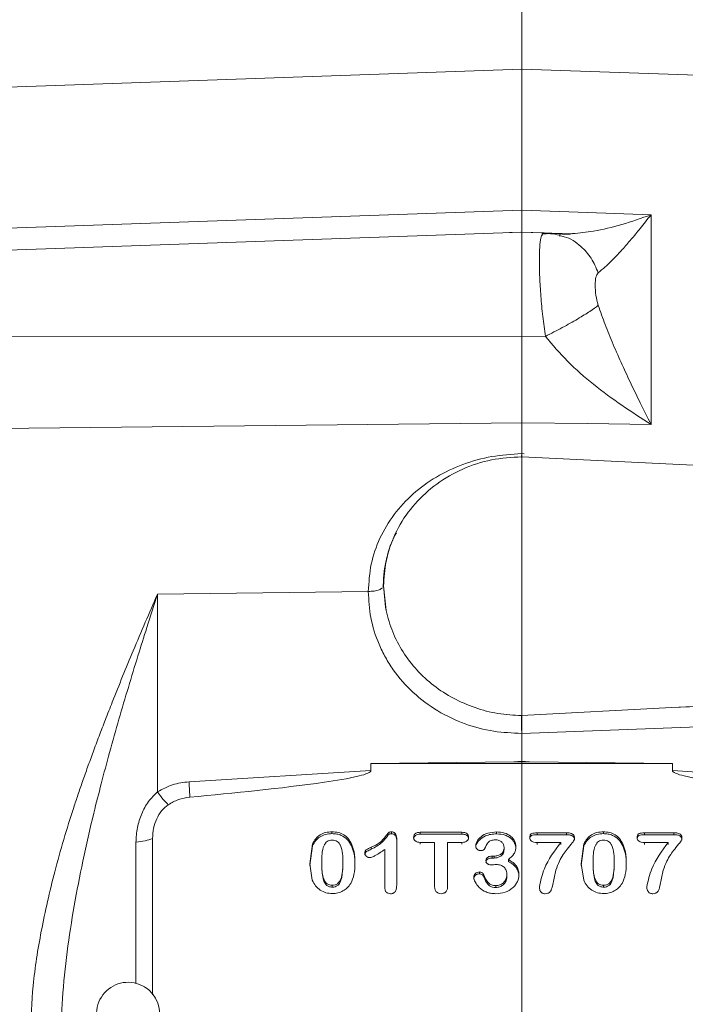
# Model space of a CAD drawing. Header units: inches. Extents: x 0.3 to 33.9, y 0.2 to 21.7.
# Tile 8 of 22: x 5.7 to 8.2, y 10.5 to 14.2. Entities that reach past the tile are written whole.
import ezdxf

# ---------------------------------------------------------------- set-up
doc = ezdxf.new("R2010")
doc.units = ezdxf.units.IN
doc.header["$MEASUREMENT"] = 0
doc.layers.add('SLD-0', color=7, linetype='Continuous', lineweight=15)
doc.styles.add('SLDTEXTSTYLE0', font='TXT', dxfattribs={"width": 0.75})
doc.dimstyles.new('SLDDIMSTYLE0', dxfattribs={"dimtxt": 0.25, "dimasz": 0.13, "dimexe": 0, "dimexo": 0.0625, "dimgap": 0.0625, "dimtad": 0, "dimtih": 1, "dimtoh": 1, "dimdec": 4, "dimrnd": 1e-09, "dimzin": 12, "dimdsep": 46, "dimtxsty": 'SLDTEXTSTYLE0', "dimsah": 1, "dimcen": 0.09, "dimadec": 0, "dimazin": 3, "dimtfac": 1, "dimtdec": 4, "dimtofl": 0, "dimtmove": 0, "dimatfit": 3, "dimfxl": 1, "dimfrac": 2, "dimtolj": 1, "dimtzin": 12, "dimarcsym": 0})

# ---------------------------------------------------------------- blocks, each defined once
blk = doc.blocks.new('*D19')
at = {"layer": 'SLD-0'}
for p, q in [((13.3397, 10.7493), (13.3397, 16.4442)), ((9.9766, 16.356), (9.9258, 16.356)), ((9.9258, 16.356), (9.9258, 15.9592)), ((10.9348, 16.356), (10.9856, 16.356)), ((10.9856, 16.356), (10.9856, 15.9592)), ((7.5717, 16.3192), (9.837, 16.3192)), ((13.3397, 16.3192), (11.0744, 16.3192)), ((9.9258, 15.9592), (9.9766, 15.9592)), ((10.9856, 15.9592), (10.9348, 15.9592))]:
    blk.add_line(p, q, dxfattribs=at)
for points in [[(7.5717, 16.3192), (7.7017, 16.2992), (7.7017, 16.3392)], [(13.3397, 16.3192), (13.2097, 16.3392), (13.2097, 16.2992)]]:
    blk.add_solid(points, dxfattribs=at)
at = {"layer": 'SLD-0', "char_height": 0.25, "attachment_point": 1, "style": 'SLDTEXTSTYLE0'}
for s, insert in [('5.77', (10.0309, 16.7291, 0.0039)), ('146.5', (10.0401, 16.2814, 0.0039))]:
    blk.add_mtext(s, dxfattribs=dict(at, insert=insert))
blk = doc.blocks.new('*D20')
at = {"layer": 'SLD-0'}
for p, q in [((3.5292, 11.6134), (3.5292, 16.4442)), ((7.5717, 14.0858), (7.5717, 16.4442)), ((5.0714, 16.356), (5.0206, 16.356)), ((5.0206, 16.356), (5.0206, 15.9592)), ((6.0296, 16.356), (6.0804, 16.356)), ((6.0804, 16.356), (6.0804, 15.9592)), ((3.5292, 16.3192), (4.9318, 16.3192)), ((7.5717, 16.3192), (6.1692, 16.3192)), ((5.0206, 15.9592), (5.0714, 15.9592)), ((6.0804, 15.9592), (6.0296, 15.9592))]:
    blk.add_line(p, q, dxfattribs=at)
for points in [[(3.5292, 16.3192), (3.6592, 16.2992), (3.6592, 16.3392)], [(7.5717, 16.3192), (7.4417, 16.3392), (7.4417, 16.2992)]]:
    blk.add_solid(points, dxfattribs=at)
at = {"layer": 'SLD-0', "char_height": 0.25, "attachment_point": 1, "style": 'SLDTEXTSTYLE0'}
for s, insert in [('4.04', (5.1257, 16.7291, 0.1867)), ('102.7', (5.1349, 16.2814, 0.1867))]:
    blk.add_mtext(s, dxfattribs=dict(at, insert=insert))
blk = doc.blocks.new('*D21')
at = {"layer": 'SLD-0'}
for p, q in [((7.5717, 14.0858), (7.5717, 15.2631)), ((12.1397, 13.1329), (12.1397, 15.2631)), ((9.3766, 15.1749), (9.3258, 15.1749)), ((9.3258, 15.1749), (9.3258, 14.7781)), ((10.3348, 15.1749), (10.3856, 15.1749)), ((10.3856, 15.1749), (10.3856, 14.7781)), ((7.5717, 15.1381), (9.237, 15.1381)), ((12.1397, 15.1381), (10.4744, 15.1381)), ((9.3258, 14.7781), (9.3766, 14.7781)), ((10.3856, 14.7781), (10.3348, 14.7781))]:
    blk.add_line(p, q, dxfattribs=at)
for points in [[(7.5717, 15.1381), (7.7017, 15.1181), (7.7017, 15.1581)], [(12.1397, 15.1381), (12.0097, 15.1581), (12.0097, 15.1181)]]:
    blk.add_solid(points, dxfattribs=at)
at = {"layer": 'SLD-0', "char_height": 0.25, "attachment_point": 1, "style": 'SLDTEXTSTYLE0'}
for s, insert in [('4.57', (9.4309, 15.548, 0.1867)), ('116.0', (9.4401, 15.1003, 0.1867))]:
    blk.add_mtext(s, dxfattribs=dict(at, insert=insert))
blk = doc.blocks.new('*D22')
at = {"layer": 'SLD-0'}
for p, q in [((5.3072, 13.4791), (5.3072, 15.2631)), ((7.5717, 14.0858), (7.5717, 15.2631)), ((6.0527, 15.1749), (6.002, 15.1749)), ((6.002, 15.1749), (6.002, 14.7781)), ((6.8262, 15.1749), (6.877, 15.1749)), ((6.877, 15.1749), (6.877, 14.7781)), ((5.3072, 15.1381), (5.9131, 15.1381)), ((7.5717, 15.1381), (6.9658, 15.1381)), ((6.002, 14.7781), (6.0527, 14.7781)), ((6.877, 14.7781), (6.8262, 14.7781))]:
    blk.add_line(p, q, dxfattribs=at)
for points in [[(5.3072, 15.1381), (5.4372, 15.1181), (5.4372, 15.1581)], [(7.5717, 15.1381), (7.4417, 15.1581), (7.4417, 15.1181)]]:
    blk.add_solid(points, dxfattribs=at)
at = {"layer": 'SLD-0', "char_height": 0.25, "attachment_point": 1, "style": 'SLDTEXTSTYLE0'}
for s, insert in [('2.26', (6.0147, 15.548, 0.1867)), ('57.5', (6.1162, 15.1003, 0.1867))]:
    blk.add_mtext(s, dxfattribs=dict(at, insert=insert))

msp = doc.modelspace()

# ---------------------------------------------------------------- linework, layer by layer
at = {"color": 7, "linetype": 'Continuous', "lineweight": 15}
for p, q in [((7.57173, 14.03577), (5.30723, 13.95669)), ((11.11337, 13.91209), (7.57173, 14.03577)), ((7.57173, 14.03577), (7.57173, 13.49966)), ((5.30723, 13.42014), (7.57173, 13.49966)), ((7.57173, 13.49966), (7.82173, 13.49092)), ((7.82173, 13.49092), (8.06301, 13.48247)), ((8.06301, 13.48247), (8.06301, 12.68689)), ((7.57173, 13.41653), (5.30723, 13.33745)), ((7.52519, 13.41491), (7.57179, 13.4166)), ((7.56806, 13.41678), (7.76482, 13.40967)), ((7.65752, 13.41354), (7.57173, 13.41653)), ((7.57173, 13.02104), (7.57173, 13.41653)), ((7.71959, 13.40781), (7.71311, 13.4067)), ((7.71353, 13.40629), (7.71456, 13.4053)), ((7.57173, 13.02104), (5.30723, 13.01841)), ((7.66196, 13.02086), (7.57173, 13.02104)), ((7.57173, 12.69214), (5.30723, 12.66819)), ((7.57173, 12.69214), (7.57173, 12.57562)), ((7.82173, 12.68947), (7.57173, 12.69214)), ((8.06301, 12.68689), (7.82173, 12.68947)), ((7.5716, 12.56366), (7.57173, 12.5756)), ((10.34162, 12.42815), (7.57173, 12.56367)), ((6.98918, 12.05225), (6.18847, 12.04223)), ((6.18847, 11.29146), (6.18847, 12.04223)), ((7.04709, 12.07374), (7.04484, 12.06964)), ((7.04709, 12.07374), (7.05684, 11.97986)), ((8.14236, 11.612), (10.34162, 11.7196)), ((8.14236, 11.612), (8.95395, 11.64155)), ((7.57133, 11.58087), (8.14236, 11.612)), ((8.95499, 11.56412), (7.57173, 11.51375)), ((7.57173, 11.51373), (7.57173, 11.40749)), ((7.54194, 11.40566), (6.99901, 11.39887)), ((7.54194, 11.40566), (7.57173, 11.40749)), ((7.57173, 11.40604), (7.54194, 11.40566)), ((7.57173, 11.40604), (7.57173, 11.40749)), ((7.57173, 11.40749), (7.60153, 11.40566)), ((7.60153, 11.40566), (7.57173, 11.40604)), ((8.14446, 11.39887), (7.60153, 11.40566)), ((6.99901, 11.3723), (6.30836, 11.32987)), ((8.14446, 11.39887), (6.99901, 11.39887)), ((6.99901, 11.3723), (6.99901, 11.39887)), ((8.14446, 11.39887), (8.14446, 11.3723)), ((8.83511, 11.32987), (8.14446, 11.3723)), ((6.85121, 11.14008), (6.85121, 11.13291)), ((7.88186, 11.14008), (7.88186, 11.13291)), ((6.16956, 11.11476), (6.16956, 10.52128)), ((7.07736, 11.13971), (7.07736, 11.13255)), ((7.09695, 11.11563), (7.09695, 10.93638)), ((7.18655, 11.13827), (7.34481, 11.13827)), ((7.18655, 11.13827), (7.18655, 11.1311)), ((7.18655, 11.1311), (7.34481, 11.1311)), ((7.34481, 11.13827), (7.34481, 11.1311)), ((7.4765, 11.13935), (7.4765, 11.13219)), ((7.63031, 11.13609), (7.74202, 11.13609)), ((7.63031, 11.13609), (7.63031, 11.12893)), ((7.63031, 11.12893), (7.74202, 11.12893)), ((7.74202, 11.13609), (7.74202, 11.12893)), ((8.03837, 11.13609), (8.15009, 11.13609)), ((8.03837, 11.13609), (8.03837, 11.12893)), ((8.03837, 11.12893), (8.15009, 11.12893)), ((8.15009, 11.13609), (8.15009, 11.12893)), ((6.76646, 11.01876), (6.77751, 11.0939)), ((6.76646, 11.01159), (6.77751, 11.08674)), ((6.77751, 11.0939), (6.77751, 11.08674)), ((6.9253, 11.09445), (6.9253, 11.08728)), ((7.00036, 11.07388), (7.00036, 11.08105)), ((7.05137, 10.93022), (7.05137, 11.07272)), ((7.24086, 11.09988), (7.18655, 11.09988)), ((7.18655, 11.09988), (7.18655, 11.09271)), ((7.24086, 10.93312), (7.24086, 11.09988)), ((7.34481, 11.09988), (7.29051, 11.09988)), ((7.29051, 11.09988), (7.29051, 10.93312)), ((7.34481, 11.09988), (7.34481, 11.09271)), ((7.50482, 11.08014), (7.50482, 11.07298)), ((7.7201, 11.09934), (7.63031, 11.09934)), ((7.63031, 11.09934), (7.63031, 11.09217)), ((7.7201, 11.09934), (7.7201, 11.09217)), ((7.7971, 11.01876), (7.80816, 11.0939)), ((7.7971, 11.01159), (7.80816, 11.08674)), ((7.80816, 11.0939), (7.80816, 11.08674)), ((7.95595, 11.09445), (7.95595, 11.08728)), ((8.12817, 11.09934), (8.03837, 11.09934)), ((8.03837, 11.09934), (8.03837, 11.09217)), ((8.12817, 11.09934), (8.12817, 11.09217)), ((7.46021, 11.04737), (7.467, 11.04737)), ((7.46021, 11.04737), (7.46021, 11.0402)), ((7.46021, 11.0402), (7.467, 11.0402)), ((7.467, 11.04737), (7.467, 11.0402)), ((7.52131, 11.03433), (7.52131, 11.02717)), ((6.77654, 10.95593), (6.76646, 11.01876)), ((6.81242, 11.02329), (6.81242, 11.01612)), ((6.89214, 11.01739), (6.89214, 11.02456)), ((7.70148, 10.99468), (7.68849, 10.93312)), ((7.80719, 10.95593), (7.7971, 11.01876)), ((7.84307, 11.02329), (7.84307, 11.01612)), ((7.92278, 11.01739), (7.92278, 11.02456)), ((8.10955, 10.99468), (8.09656, 10.93312)), ((7.41172, 10.98744), (7.41172, 10.98027)), ((7.42646, 10.97857), (7.42646, 10.9714)), ((7.51549, 10.97639), (7.51549, 10.96923)), ((6.85218, 10.92975), (6.85218, 10.93692)), ((7.47321, 10.93565), (7.47321, 10.92849)), ((7.88283, 10.92975), (7.88283, 10.93692))]:
    msp.add_line(p, q, dxfattribs=at)
at = {"color": 8, "linetype": 'Continuous', "lineweight": 15}
for p, q in [((7.66196, 13.41174), (7.67, 13.41034)), ((7.66196, 13.41174), (7.71899, 13.40956)), ((7.57173, 12.5756), (7.58089, 12.57507)), ((6.10673, 11.10037), (6.10673, 10.56489))]:
    msp.add_line(p, q, dxfattribs=at)
at = {"color": 7, "linetype": 'Continuous', "lineweight": 15}
msp.add_arc((6.07673, 10.4487), 0.12, 0, 236.87724, dxfattribs=at)
for points, knots in [([(7.57173, 13.49966), (7.57173, 13.48468), (7.57174, 13.45473), (7.57175, 13.4277), (7.57174, 13.42095), (7.57174, 13.41811)], [0, 0, 0, 0, 0.3664413, 0.7328557, 1, 1, 1, 1]), ([(7.86248, 13.26239), (7.8711, 13.26928), (7.88896, 13.28355), (7.91993, 13.31397), (7.95312, 13.34936), (7.98753, 13.38877), (8.02403, 13.43261), (8.0493, 13.46494), (8.06301, 13.48247)], [0, 0, 0, 0, 0.1486329, 0.3078873, 0.4785516, 0.6434187, 0.8065881, 1, 1, 1, 1]), ([(7.71491, 13.4052), (7.70358, 13.40751), (7.67996, 13.41231), (7.65943, 13.41046), (7.64875, 13.40951)], [0, 0, 0, 0, 0.4799036, 1, 1, 1, 1]), ([(7.65086, 13.40882), (7.65118, 13.40969), (7.65275, 13.41405), (7.65536, 13.41263), (7.65745, 13.41149)], [0, 0, 0, 0, 0.1991029, 1, 1, 1, 1]), ([(7.71899, 13.40956), (7.72776, 13.40872), (7.74183, 13.40736), (7.75856, 13.40987), (7.76486, 13.41081)], [0, 0, 0, 0, 0.6232014, 1, 1, 1, 1]), ([(7.86248, 13.13883), (7.85921, 13.15158), (7.85201, 13.17959), (7.85038, 13.21632), (7.85195, 13.24723), (7.85919, 13.25765), (7.86248, 13.26239)], [0, 0, 0, 0, 0.2276932, 0.4999826, 0.7726418, 1, 1, 1, 1]), ([(7.86251, 13.13884), (7.85306, 13.13163), (7.83415, 13.11721), (7.78577, 13.08738), (7.72723, 13.05429), (7.68372, 13.032), (7.66196, 13.02086)], [0, 0, 0, 0, 0.25021043, 0.50020522, 0.75008534, 1, 1, 1, 1]), ([(8.06301, 12.68689), (8.0493, 12.71395), (8.02403, 12.76383), (7.98753, 12.83913), (7.95312, 12.9128), (7.91993, 12.98816), (7.88896, 13.06334), (7.8711, 13.11425), (7.86248, 13.13883)], [0, 0, 0, 0, 0.1934096, 0.3565784, 0.5214483, 0.6921096, 0.8513656, 1, 1, 1, 1]), ([(7.57173, 13.02104), (7.57173, 12.99215), (7.57174, 12.93436), (7.57175, 12.84863), (7.57174, 12.76617), (7.57173, 12.71682), (7.57173, 12.69214)], [0, 0, 0, 0, 0.2499998, 0.499991, 0.7499863, 1, 1, 1, 1]), ([(8.06301, 12.68689), (8.02586, 12.71037), (7.95191, 12.7571), (7.84527, 12.83689), (7.74513, 12.92249), (7.6893, 12.98853), (7.66196, 13.02086)], [0, 0, 0, 0, 0.2579542, 0.5135112, 0.7617818, 1, 1, 1, 1]), ([(6.98918, 12.05225), (6.99137, 12.08714), (6.99576, 12.15698), (7.0304, 12.25614), (7.08426, 12.34654), (7.15714, 12.42508), (7.24585, 12.48942), (7.3472, 12.5371), (7.45727, 12.5683), (7.53357, 12.57318), (7.57173, 12.57562)], [0, 0, 0, 0, 0.1238187, 0.247861, 0.3721466, 0.4968657, 0.6221816, 0.7479422, 0.8739032, 1, 1, 1, 1]), ([(7.57173, 12.56367), (7.53317, 12.56137), (7.45605, 12.55677), (7.34598, 12.52013), (7.24683, 12.46359), (7.16344, 12.38772), (7.09969, 12.29676), (7.05928, 12.19506), (7.0419, 12.08717), (7.05186, 12.01563), (7.05684, 11.97986)], [0, 0, 0, 0, 0.125, 0.2499999, 0.375, 0.5, 0.6250001, 0.7499999, 0.875, 1, 1, 1, 1]), ([(7.04593, 12.0696), (7.04666, 12.09275), (7.04793, 12.13319), (7.058, 12.17197), (7.06231, 12.18855)], [0, 0, 0, 0, 0.57242595, 1, 1, 1, 1]), ([(5.70592, 10.36895), (5.70811, 10.43119), (5.71274, 10.56232), (5.74602, 10.76974), (5.79783, 10.9961), (5.8489, 11.16795), (5.88651, 11.28137), (5.90411, 11.33245), (5.92336, 11.38659), (5.94427, 11.44376), (5.96683, 11.50392), (5.99105, 11.56703), (6.03381, 11.67599), (6.09916, 11.83663), (6.15755, 11.97105), (6.18847, 12.04223)], [0, 0, 0, 0, 0.1067404, 0.2248876, 0.3553167, 0.498692, 0.5272454, 0.557796, 0.590348, 0.6249051, 0.6614708, 0.7000482, 0.7406406, 0.8626649, 1, 1, 1, 1]), ([(6.18847, 12.04223), (6.17494, 12.00013), (6.15005, 11.92265), (6.11302, 11.80449), (6.0776, 11.6886), (6.04153, 11.56639), (6.00705, 11.44446), (5.97517, 11.32555), (5.94053, 11.18812), (5.90518, 11.03387), (5.87084, 10.85819), (5.8441, 10.68418), (5.82556, 10.51261), (5.82297, 10.39934), (5.82173, 10.34561)], [0, 0, 0, 0, 0.079161, 0.1457156, 0.2190702, 0.2920369, 0.3678498, 0.4385025, 0.5039975, 0.6107328, 0.7082724, 0.8078372, 0.9088472, 1, 1, 1, 1]), ([(7.57173, 11.51373), (7.53615, 11.51517), (7.46287, 11.51813), (7.35425, 11.54737), (7.24986, 11.59655), (7.15675, 11.66636), (7.09355, 11.73847), (7.05352, 11.80205), (7.02181, 11.86713), (6.99494, 11.95067), (6.99106, 12.01905), (6.98918, 12.05225)], [0, 0, 0, 0, 0.1165706, 0.2400858, 0.3687, 0.5000152, 0.6313139, 0.6956712, 0.7600475, 0.8834991, 1, 1, 1, 1]), ([(7.05684, 11.97986), (7.06411, 11.9525), (7.07865, 11.89775), (7.11915, 11.8216), (7.17193, 11.75269), (7.23673, 11.69333), (7.3113, 11.64499), (7.3935, 11.6094), (7.48101, 11.5862), (7.54122, 11.58265), (7.57133, 11.58087)], [0, 0, 0, 0, 0.1250575, 0.2501892, 0.3752134, 0.5003173, 0.6250803, 0.7501689, 0.8750207, 1, 1, 1, 1]), ([(7.57133, 11.58087), (7.5713, 11.5759), (7.57123, 11.56629), (7.57137, 11.54789), (7.57159, 11.52994), (7.57169, 11.519), (7.57173, 11.51375)], [0, 0, 0, 0, 0.2784681, 0.537955, 0.7784591, 1, 1, 1, 1]), ([(6.99901, 11.3723), (6.99897, 11.37192), (6.9989, 11.37113), (6.99808, 11.36946), (6.99483, 11.36609), (6.98053, 11.3589), (6.92292, 11.34335), (6.69748, 11.30804), (6.48203, 11.28759), (6.31129, 11.27138)], [0, 0, 0, 0, 0.0017409, 0.0036405, 0.0082805, 0.0222548, 0.0721816, 0.2647298, 1, 1, 1, 1]), ([(8.83218, 11.27138), (8.66144, 11.28759), (8.44599, 11.30804), (8.22055, 11.34336), (8.16294, 11.3589), (8.14864, 11.36609), (8.14538, 11.36946), (8.14457, 11.37113), (8.14449, 11.37192), (8.14446, 11.3723)], [0, 0, 0, 0, 0.7352703, 0.9278185, 0.9777453, 0.9917197, 0.9963595, 0.9982591, 1, 1, 1, 1]), ([(6.30836, 11.32987), (6.28706, 11.3272), (6.24445, 11.32185), (6.20713, 11.30159), (6.18847, 11.29146)], [0, 0, 0, 0, 0.5000235, 1, 1, 1, 1]), ([(6.31129, 11.27138), (6.31095, 11.27918), (6.31028, 11.29477), (6.309, 11.31817), (6.30836, 11.32987)], [0, 0, 0, 0, 0.50000054, 1, 1, 1, 1]), ([(6.18847, 11.29146), (6.17642, 11.27969), (6.15153, 11.25537), (6.12664, 11.20793), (6.10983, 11.15538), (6.10778, 11.1189), (6.10673, 11.10037)], [0, 0, 0, 0, 0.2312356, 0.4773497, 0.7347022, 1, 1, 1, 1]), ([(6.22924, 11.2427), (6.22319, 11.2488), (6.21108, 11.261), (6.19601, 11.28131), (6.18847, 11.29146)], [0, 0, 0, 0, 0.4998847, 1, 1, 1, 1]), ([(6.31129, 11.27138), (6.29661, 11.26911), (6.26725, 11.26455), (6.24192, 11.24997), (6.22925, 11.24269)], [0, 0, 0, 0, 0.5000048, 1, 1, 1, 1]), ([(6.22925, 11.24269), (6.2204, 11.23539), (6.20215, 11.22036), (6.18424, 11.18901), (6.17189, 11.15345), (6.17035, 11.12788), (6.16956, 11.11476)], [0, 0, 0, 0, 0.2276233, 0.4693372, 0.7276831, 1, 1, 1, 1]), ([(6.77751, 11.0939), (6.78112, 11.10083), (6.78805, 11.11415), (6.80555, 11.12923), (6.82714, 11.13862), (6.84298, 11.13958), (6.85121, 11.14008)], [0, 0, 0, 0, 0.2596685, 0.4999247, 0.7401432, 1, 1, 1, 1]), ([(6.85121, 11.14008), (6.85931, 11.13957), (6.87498, 11.13859), (6.89637, 11.12928), (6.91396, 11.11439), (6.92141, 11.1013), (6.9253, 11.09445)], [0, 0, 0, 0, 0.2566902, 0.4972057, 0.7369334, 1, 1, 1, 1]), ([(7.80816, 11.0939), (7.81176, 11.10083), (7.8187, 11.11415), (7.8362, 11.12923), (7.85778, 11.13862), (7.87363, 11.13958), (7.88186, 11.14008)], [0, 0, 0, 0, 0.2596684, 0.499925, 0.7401434, 1, 1, 1, 1]), ([(7.88186, 11.14008), (7.88995, 11.13957), (7.90563, 11.13859), (7.92701, 11.12928), (7.94461, 11.11439), (7.95205, 11.1013), (7.95595, 11.09445)], [0, 0, 0, 0, 0.25669047, 0.49720573, 0.7369332, 1, 1, 1, 1]), ([(6.16956, 11.11476), (6.16068, 11.11147), (6.14294, 11.10488), (6.1188, 11.10188), (6.10673, 11.10037)], [0, 0, 0, 0, 0.5000004, 1, 1, 1, 1]), ([(6.77751, 11.08674), (6.78112, 11.09367), (6.78806, 11.107), (6.80557, 11.12207), (6.82715, 11.13145), (6.84299, 11.13241), (6.85121, 11.13291)], [0, 0, 0, 0, 0.2598707, 0.5000874, 0.7403124, 1, 1, 1, 1]), ([(6.81242, 11.02329), (6.81234, 11.04543), (6.81225, 11.07109), (6.82551, 11.09664), (6.83264, 11.10354), (6.8417, 11.10775), (6.84834, 11.10817), (6.85179, 11.10839)], [0, 0, 0, 0, 0.6308587, 0.7311434, 0.8199282, 0.9062867, 1, 1, 1, 1]), ([(6.85121, 11.13291), (6.85737, 11.13262), (6.86929, 11.13205), (6.8896, 11.12583), (6.91089, 11.11179), (6.92036, 11.09569), (6.9253, 11.08728)], [0, 0, 0, 0, 0.1958583, 0.3791895, 0.6757912, 1, 1, 1, 1]), ([(6.85179, 11.10839), (6.85541, 11.10818), (6.86228, 11.10777), (6.8716, 11.10359), (6.87879, 11.09658), (6.89249, 11.0717), (6.8923, 11.04632), (6.89214, 11.02456)], [0, 0, 0, 0, 0.0985903, 0.1873838, 0.2758735, 0.3788989, 1, 1, 1, 1]), ([(7.00036, 11.08105), (7.01176, 11.08662), (7.0327, 11.09685), (7.05073, 11.11715), (7.061, 11.13016), (7.06526, 11.13596), (7.06836, 11.1383), (7.072, 11.13952), (7.07511, 11.13963), (7.07736, 11.13971)], [0, 0, 0, 0, 0.3750494, 0.6892249, 0.8178665, 0.8877556, 0.9090127, 0.9340277, 1, 1, 1, 1]), ([(7.00036, 11.07388), (7.01464, 11.08146), (7.03957, 11.09469), (7.05745, 11.11786), (7.06644, 11.1304), (7.0719, 11.13239), (7.07514, 11.13248), (7.07736, 11.13255)], [0, 0, 0, 0, 0.4763179, 0.8310837, 0.9048591, 0.9350272, 1, 1, 1, 1]), ([(7.07736, 11.13971), (7.07878, 11.13964), (7.08154, 11.1395), (7.08545, 11.13824), (7.08888, 11.13617), (7.09286, 11.13225), (7.0964, 11.12526), (7.09675, 11.11902), (7.09695, 11.11563)], [0, 0, 0, 0, 0.1172741, 0.2274752, 0.3368098, 0.451623, 0.7016878, 1, 1, 1, 1]), ([(7.07736, 11.13255), (7.07986, 11.13233), (7.08357, 11.132), (7.08786, 11.1297), (7.09086, 11.1272), (7.09351, 11.12374), (7.09639, 11.11747), (7.09672, 11.11217), (7.09695, 11.10847)], [0, 0, 0, 0, 0.204605, 0.3023968, 0.4030026, 0.5353261, 0.6753888, 1, 1, 1, 1]), ([(7.16134, 11.11907), (7.16141, 11.12048), (7.16155, 11.1232), (7.16281, 11.12704), (7.16488, 11.1304), (7.16778, 11.13326), (7.17145, 11.13554), (7.17767, 11.13783), (7.18289, 11.13809), (7.18655, 11.13827)], [0, 0, 0, 0, 0.12297059, 0.23685127, 0.34707852, 0.4596092, 0.57741581, 0.70387664, 1, 1, 1, 1]), ([(7.16134, 11.11191), (7.16155, 11.11436), (7.16186, 11.11797), (7.16416, 11.12221), (7.16667, 11.12515), (7.17023, 11.12775), (7.17687, 11.13058), (7.18256, 11.13088), (7.18655, 11.1311)], [0, 0, 0, 0, 0.2129302, 0.3118336, 0.4109207, 0.5402248, 0.6774582, 1, 1, 1, 1]), ([(7.18655, 11.09988), (7.18277, 11.10005), (7.17742, 11.1003), (7.17109, 11.10264), (7.16749, 11.10497), (7.16473, 11.10786), (7.16196, 11.11243), (7.16159, 11.11638), (7.16134, 11.11907)], [0, 0, 0, 0, 0.30519272, 0.43234394, 0.54886167, 0.65931275, 0.76795623, 1, 1, 1, 1]), ([(7.34481, 11.13827), (7.34864, 11.13809), (7.35406, 11.13784), (7.36045, 11.13546), (7.36407, 11.13309), (7.36681, 11.13017), (7.36958, 11.12564), (7.36996, 11.12173), (7.37022, 11.11907)], [0, 0, 0, 0, 0.3081479, 0.4360912, 0.5531441, 0.6638213, 0.7719474, 1, 1, 1, 1]), ([(7.34481, 11.1311), (7.3492, 11.13089), (7.3552, 11.1306), (7.36199, 11.12745), (7.36616, 11.12406), (7.36961, 11.1188), (7.37001, 11.11425), (7.37022, 11.11191)], [0, 0, 0, 0, 0.3511638, 0.4815128, 0.6071267, 0.7977932, 1, 1, 1, 1]), ([(7.37022, 11.11907), (7.36996, 11.11638), (7.36958, 11.11242), (7.36677, 11.10787), (7.36397, 11.10497), (7.36033, 11.10264), (7.35397, 11.1003), (7.3486, 11.10006), (7.34481, 11.09988)], [0, 0, 0, 0, 0.2309816, 0.3397039, 0.4507183, 0.5675136, 0.6948751, 1, 1, 1, 1]), ([(7.39698, 11.08702), (7.39727, 11.08985), (7.39788, 11.09587), (7.40388, 11.10834), (7.41785, 11.12354), (7.44401, 11.13697), (7.46511, 11.13852), (7.4765, 11.13935)], [0, 0, 0, 0, 0.0854418, 0.1817645, 0.408007, 0.6802154, 1, 1, 1, 1]), ([(7.39698, 11.07986), (7.39721, 11.0824), (7.3977, 11.08777), (7.40207, 11.09777), (7.41284, 11.1119), (7.43164, 11.12416), (7.45473, 11.13113), (7.4691, 11.13182), (7.4765, 11.13219)], [0, 0, 0, 0, 0.0768919, 0.1620078, 0.3222647, 0.5955748, 0.7916105, 1, 1, 1, 1]), ([(7.47185, 11.10948), (7.46614, 11.10914), (7.45808, 11.10866), (7.44912, 11.10414), (7.4389, 11.09475), (7.43453, 11.08417), (7.43093, 11.07544)], [0, 0, 0, 0, 0.28374256, 0.40047266, 0.50492073, 1, 1, 1, 1]), ([(7.50482, 11.08014), (7.50441, 11.08395), (7.50357, 11.09158), (7.49751, 11.09974), (7.4912, 11.10476), (7.48327, 11.10863), (7.4765, 11.10913), (7.47185, 11.10948)], [0, 0, 0, 0, 0.2391518, 0.4790963, 0.6036698, 0.7283688, 1, 1, 1, 1]), ([(7.4765, 11.13935), (7.4866, 11.13866), (7.50564, 11.13736), (7.52661, 11.12668), (7.53862, 11.1152), (7.54497, 11.10532), (7.54893, 11.09439), (7.54939, 11.08674), (7.54962, 11.08286)], [0, 0, 0, 0, 0.28424074, 0.53584272, 0.6539305, 0.76842292, 0.88251128, 1, 1, 1, 1]), ([(7.4765, 11.13219), (7.48747, 11.13138), (7.50451, 11.13014), (7.52344, 11.12101), (7.53428, 11.11263), (7.54242, 11.10293), (7.5485, 11.09048), (7.54925, 11.08067), (7.54962, 11.07569)], [0, 0, 0, 0, 0.3076971, 0.4779184, 0.5933399, 0.703866, 0.8495746, 1, 1, 1, 1]), ([(7.60238, 11.11907), (7.60245, 11.12071), (7.60258, 11.12372), (7.60396, 11.12782), (7.60633, 11.13104), (7.6112, 11.13393), (7.6194, 11.13574), (7.62638, 11.13596), (7.63031, 11.13609)], [0, 0, 0, 0, 0.13612, 0.2513535, 0.3539785, 0.4553935, 0.6935939, 1, 1, 1, 1]), ([(7.60238, 11.11191), (7.60244, 11.11344), (7.60256, 11.1163), (7.60376, 11.12019), (7.6058, 11.12331), (7.61048, 11.12665), (7.61904, 11.12853), (7.62634, 11.12879), (7.63031, 11.12893)], [0, 0, 0, 0, 0.1282999, 0.2376859, 0.3346543, 0.4283134, 0.6894781, 1, 1, 1, 1]), ([(7.63031, 11.09934), (7.6262, 11.09949), (7.61891, 11.09978), (7.61057, 11.10286), (7.60615, 11.10675), (7.60392, 11.11028), (7.60259, 11.11447), (7.60245, 11.11748), (7.60238, 11.11907)], [0, 0, 0, 0, 0.3075217, 0.546409, 0.6521024, 0.7583257, 0.8723157, 1, 1, 1, 1]), ([(7.77247, 11.11581), (7.77234, 11.11462), (7.77196, 11.11117), (7.76897, 11.10526), (7.75991, 11.09267), (7.74541, 11.07615), (7.72853, 11.05297), (7.71313, 11.02652), (7.70563, 11.00601), (7.70148, 10.99468)], [0, 0, 0, 0, 0.0256645, 0.0745256, 0.1382777, 0.3533718, 0.5337571, 0.7422433, 1, 1, 1, 1]), ([(7.74202, 11.13609), (7.74666, 11.13595), (7.75468, 11.1357), (7.76393, 11.13278), (7.76862, 11.12876), (7.7709, 11.1251), (7.77225, 11.12069), (7.77239, 11.11751), (7.77247, 11.11581)], [0, 0, 0, 0, 0.3242231, 0.5604271, 0.6602965, 0.7621492, 0.8734463, 1, 1, 1, 1]), ([(7.74202, 11.12893), (7.74686, 11.12878), (7.75359, 11.12858), (7.76156, 11.12631), (7.76584, 11.1241), (7.76893, 11.12116), (7.77191, 11.11615), (7.77224, 11.11173), (7.77247, 11.10865)], [0, 0, 0, 0, 0.3362438, 0.4672328, 0.5785952, 0.6741562, 0.7723816, 1, 1, 1, 1]), ([(7.80816, 11.08674), (7.81176, 11.09367), (7.8187, 11.107), (7.83621, 11.12207), (7.8578, 11.13145), (7.87363, 11.13241), (7.88186, 11.13291)], [0, 0, 0, 0, 0.259871, 0.5000877, 0.7403124, 1, 1, 1, 1]), ([(7.84307, 11.02329), (7.84299, 11.04543), (7.84289, 11.07109), (7.85615, 11.09664), (7.86329, 11.10354), (7.87234, 11.10775), (7.87898, 11.10817), (7.88244, 11.10839)], [0, 0, 0, 0, 0.6308588, 0.7311433, 0.8199284, 0.9062867, 1, 1, 1, 1]), ([(7.88186, 11.13291), (7.88801, 11.13262), (7.89993, 11.13205), (7.92024, 11.12583), (7.94154, 11.11179), (7.951, 11.09569), (7.95595, 11.08728)], [0, 0, 0, 0, 0.1958587, 0.3791893, 0.6757912, 1, 1, 1, 1]), ([(7.88244, 11.10839), (7.88605, 11.10818), (7.89293, 11.10777), (7.90225, 11.10359), (7.90944, 11.09658), (7.92313, 11.0717), (7.92294, 11.04632), (7.92278, 11.02456)], [0, 0, 0, 0, 0.0985902, 0.1873839, 0.2758733, 0.3788987, 1, 1, 1, 1]), ([(8.01044, 11.11907), (8.01052, 11.12071), (8.01065, 11.12372), (8.01203, 11.12782), (8.0144, 11.13104), (8.01927, 11.13393), (8.02747, 11.13574), (8.03445, 11.13596), (8.03837, 11.13609)], [0, 0, 0, 0, 0.1361201, 0.2513536, 0.3539784, 0.4553936, 0.6935941, 1, 1, 1, 1]), ([(8.01044, 11.11191), (8.01051, 11.11344), (8.01063, 11.1163), (8.01183, 11.12019), (8.01387, 11.12331), (8.01855, 11.12665), (8.02711, 11.12853), (8.03441, 11.12879), (8.03837, 11.12893)], [0, 0, 0, 0, 0.1282999, 0.2376856, 0.3346544, 0.4283134, 0.6894782, 1, 1, 1, 1]), ([(8.03837, 11.09934), (8.03427, 11.09949), (8.02698, 11.09978), (8.01864, 11.10286), (8.01421, 11.10675), (8.01199, 11.11028), (8.01066, 11.11447), (8.01052, 11.11748), (8.01044, 11.11907)], [0, 0, 0, 0, 0.3075215, 0.5464091, 0.6521022, 0.7583256, 0.8723157, 1, 1, 1, 1]), ([(8.18054, 11.11581), (8.18041, 11.11462), (8.18003, 11.11117), (8.17703, 11.10526), (8.16797, 11.09267), (8.15347, 11.07615), (8.1366, 11.05297), (8.12119, 11.02652), (8.1137, 11.00601), (8.10955, 10.99468)], [0, 0, 0, 0, 0.02566454, 0.07452554, 0.13827767, 0.35337182, 0.5337571, 0.74224326, 1, 1, 1, 1]), ([(8.15009, 11.13609), (8.15473, 11.13595), (8.16275, 11.1357), (8.172, 11.13278), (8.17669, 11.12876), (8.17897, 11.1251), (8.18032, 11.12069), (8.18046, 11.11751), (8.18054, 11.11581)], [0, 0, 0, 0, 0.3242231, 0.5604273, 0.6602963, 0.7621492, 0.8734463, 1, 1, 1, 1]), ([(8.15009, 11.12893), (8.15493, 11.12878), (8.16166, 11.12858), (8.16962, 11.12631), (8.17391, 11.1241), (8.177, 11.12116), (8.17998, 11.11615), (8.18031, 11.11173), (8.18054, 11.10865)], [0, 0, 0, 0, 0.3362439, 0.4672328, 0.5785952, 0.6741561, 0.7723815, 1, 1, 1, 1]), ([(6.9253, 11.09445), (6.92902, 11.08416), (6.93755, 11.06055), (6.9379, 11.03558), (6.9381, 11.02148)], [0, 0, 0, 0, 0.4354662, 1, 1, 1, 1]), ([(6.9253, 11.08728), (6.92902, 11.077), (6.93755, 11.05338), (6.9379, 11.02841), (6.9381, 11.01431)], [0, 0, 0, 0, 0.4354745, 1, 1, 1, 1]), ([(6.97612, 11.0595), (6.97631, 11.06188), (6.9766, 11.0653), (6.97898, 11.0692), (6.98594, 11.07521), (6.99366, 11.07834), (7.00036, 11.08105)], [0, 0, 0, 0, 0.2107057, 0.3035893, 0.3954831, 1, 1, 1, 1]), ([(7.00036, 11.07388), (6.99494, 11.07147), (6.98818, 11.06846), (6.9807, 11.0638), (6.97788, 11.06061), (6.97635, 11.05663), (6.9762, 11.05384), (6.97612, 11.05233)], [0, 0, 0, 0, 0.50215823, 0.62720485, 0.75017247, 0.86510751, 1, 1, 1, 1]), ([(7.05137, 11.07272), (7.03978, 11.06474), (7.02443, 11.05418), (7.00477, 11.04394), (6.99705, 11.04264), (6.99396, 11.04212)], [0, 0, 0, 0, 0.64911842, 0.85953338, 1, 1, 1, 1]), ([(7.41483, 11.06856), (7.41374, 11.06862), (7.41155, 11.06876), (7.4072, 11.07016), (7.40325, 11.07276), (7.40006, 11.07625), (7.39757, 11.08066), (7.39722, 11.08444), (7.39698, 11.08702)], [0, 0, 0, 0, 0.11089668, 0.22234334, 0.4638061, 0.59228268, 0.72080002, 1, 1, 1, 1]), ([(7.43093, 11.07544), (7.43063, 11.07491), (7.43002, 11.07384), (7.42815, 11.07195), (7.42491, 11.07012), (7.42015, 11.06879), (7.41667, 11.06864), (7.41483, 11.06856)], [0, 0, 0, 0, 0.1027383, 0.2078723, 0.4399945, 0.7033868, 1, 1, 1, 1]), ([(7.467, 11.04737), (7.4719, 11.04775), (7.48148, 11.04848), (7.49215, 11.05409), (7.49878, 11.06027), (7.50233, 11.06609), (7.50447, 11.07282), (7.5047, 11.07763), (7.50482, 11.08014)], [0, 0, 0, 0, 0.252113, 0.4935005, 0.614104, 0.7341171, 0.8606979, 1, 1, 1, 1]), ([(7.467, 11.0402), (7.47094, 11.04044), (7.47863, 11.0409), (7.48854, 11.04489), (7.49613, 11.05018), (7.50132, 11.05662), (7.50434, 11.06441), (7.50465, 11.07002), (7.50482, 11.07298)], [0, 0, 0, 0, 0.2032556, 0.3961163, 0.5486223, 0.6895475, 0.8366007, 1, 1, 1, 1]), ([(7.54962, 11.08286), (7.54932, 11.07797), (7.54875, 11.06862), (7.54046, 11.05074), (7.5291, 11.04101), (7.52131, 11.03433)], [0, 0, 0, 0, 0.2551909, 0.4886679, 1, 1, 1, 1]), ([(7.63884, 10.93113), (7.64404, 10.95443), (7.6577, 11.01567), (7.69623, 11.06734), (7.7201, 11.09934)], [0, 0, 0, 0, 0.3805836, 1, 1, 1, 1]), ([(7.95595, 11.09445), (7.95966, 11.08416), (7.9682, 11.06055), (7.96855, 11.03558), (7.96875, 11.02148)], [0, 0, 0, 0, 0.4354661, 1, 1, 1, 1]), ([(7.95595, 11.08728), (7.95966, 11.077), (7.9682, 11.05338), (7.96855, 11.02841), (7.96875, 11.01431)], [0, 0, 0, 0, 0.4354745, 1, 1, 1, 1]), ([(8.04691, 10.93113), (8.05211, 10.95443), (8.06577, 11.01567), (8.1043, 11.06734), (8.12817, 11.09934)], [0, 0, 0, 0, 0.3805836, 1, 1, 1, 1]), ([(6.99396, 11.04212), (6.99282, 11.04219), (6.99055, 11.04233), (6.98609, 11.04375), (6.98128, 11.04713), (6.97693, 11.05276), (6.97639, 11.05727), (6.97612, 11.0595)], [0, 0, 0, 0, 0.1208763, 0.2400351, 0.4928049, 0.7484741, 1, 1, 1, 1]), ([(7.43616, 11.03071), (7.43623, 11.0319), (7.43636, 11.03421), (7.43755, 11.03749), (7.43948, 11.04039), (7.44215, 11.04291), (7.4456, 11.04495), (7.45161, 11.047), (7.45665, 11.04722), (7.46021, 11.04737)], [0, 0, 0, 0, 0.1128969, 0.2194665, 0.3252899, 0.4360663, 0.5548221, 0.6855602, 1, 1, 1, 1]), ([(7.43616, 11.02355), (7.43636, 11.02557), (7.43675, 11.02953), (7.44003, 11.03402), (7.44386, 11.03689), (7.45027, 11.03974), (7.45597, 11.04), (7.46021, 11.0402)], [0, 0, 0, 0, 0.1911509, 0.3748695, 0.4985857, 0.6273461, 1, 1, 1, 1]), ([(7.45556, 11.01442), (7.45276, 11.01458), (7.44874, 11.01482), (7.44398, 11.01675), (7.44114, 11.01865), (7.43891, 11.02104), (7.43667, 11.02497), (7.43637, 11.02837), (7.43616, 11.03071)], [0, 0, 0, 0, 0.282278, 0.4050259, 0.5215602, 0.6342316, 0.7480124, 1, 1, 1, 1]), ([(7.52131, 11.03433), (7.52738, 11.03089), (7.53883, 11.02439), (7.5519, 11.0109), (7.56011, 10.9953), (7.561, 10.98408), (7.56145, 10.97838)], [0, 0, 0, 0, 0.2797866, 0.5271798, 0.7601666, 1, 1, 1, 1]), ([(6.85218, 10.93692), (6.84868, 10.93715), (6.84196, 10.93758), (6.83284, 10.94195), (6.82574, 10.94913), (6.81201, 10.97483), (6.81223, 11.0009), (6.81242, 11.02329)], [0, 0, 0, 0, 0.09375519, 0.17994055, 0.2683348, 0.37144331, 1, 1, 1, 1]), ([(6.85218, 10.92975), (6.84772, 10.93012), (6.84116, 10.93066), (6.83359, 10.93468), (6.82822, 10.93921), (6.81885, 10.95229), (6.81322, 10.97929), (6.8127, 11.00307), (6.81242, 11.01612)], [0, 0, 0, 0, 0.1185445, 0.1741094, 0.2306674, 0.3121745, 0.6223965, 1, 1, 1, 1]), ([(6.89214, 11.02456), (6.89241, 11.00202), (6.89273, 10.97571), (6.87917, 10.94962), (6.87205, 10.94215), (6.86273, 10.9376), (6.8558, 10.93715), (6.85218, 10.93692)], [0, 0, 0, 0, 0.6244236, 0.7288934, 0.8170341, 0.9044814, 1, 1, 1, 1]), ([(6.89214, 11.01739), (6.89199, 11.00008), (6.89177, 10.97597), (6.8838, 10.95011), (6.87723, 10.94033), (6.87138, 10.93469), (6.86288, 10.93045), (6.85585, 10.92999), (6.85218, 10.92975)], [0, 0, 0, 0, 0.4894154, 0.6818673, 0.752313, 0.8150531, 0.9033469, 1, 1, 1, 1]), ([(6.9381, 11.02148), (6.93808, 11.00651), (6.93805, 10.97957), (6.92721, 10.95468), (6.92239, 10.94362)], [0, 0, 0, 0, 0.555597, 1, 1, 1, 1]), ([(7.47495, 11.01568), (7.47149, 11.01551), (7.4661, 11.01524), (7.45966, 11.01459), (7.45664, 11.01446), (7.45556, 11.01442)], [0, 0, 0, 0, 0.5347951, 0.8323313, 1, 1, 1, 1]), ([(7.51549, 10.97639), (7.51508, 10.982), (7.5145, 10.9901), (7.50971, 10.99964), (7.50495, 11.00545), (7.49897, 11.01006), (7.48916, 11.01471), (7.48075, 11.01529), (7.47495, 11.01568)], [0, 0, 0, 0, 0.2698659, 0.3900597, 0.5068467, 0.6225436, 0.7398657, 1, 1, 1, 1]), ([(7.52131, 11.02717), (7.52738, 11.02372), (7.53883, 11.01723), (7.55189, 11.00373), (7.56011, 10.98814), (7.561, 10.97691), (7.56145, 10.97122)], [0, 0, 0, 0, 0.279783, 0.5271751, 0.7601645, 1, 1, 1, 1]), ([(7.88283, 10.93692), (7.87932, 10.93715), (7.8726, 10.93758), (7.86348, 10.94195), (7.85638, 10.94913), (7.84265, 10.97483), (7.84287, 11.0009), (7.84307, 11.02329)], [0, 0, 0, 0, 0.0937548, 0.1799404, 0.2683345, 0.3714431, 1, 1, 1, 1]), ([(7.88283, 10.92975), (7.87836, 10.93012), (7.87181, 10.93066), (7.86424, 10.93468), (7.85886, 10.93921), (7.84949, 10.95229), (7.84386, 10.97929), (7.84335, 11.00307), (7.84307, 11.01612)], [0, 0, 0, 0, 0.11854464, 0.17410924, 0.23066704, 0.31217446, 0.62239647, 1, 1, 1, 1]), ([(7.92278, 11.02456), (7.92306, 11.00202), (7.92338, 10.97571), (7.90981, 10.94962), (7.9027, 10.94215), (7.89338, 10.9376), (7.88645, 10.93715), (7.88283, 10.93692)], [0, 0, 0, 0, 0.6244234, 0.7288932, 0.817034, 0.9044809, 1, 1, 1, 1]), ([(7.92278, 11.01739), (7.92263, 11.00008), (7.92242, 10.97597), (7.91444, 10.95011), (7.90788, 10.94033), (7.90203, 10.93469), (7.89352, 10.93045), (7.8865, 10.92999), (7.88283, 10.92975)], [0, 0, 0, 0, 0.4894152, 0.681867, 0.7523128, 0.8150531, 0.9033467, 1, 1, 1, 1]), ([(7.96875, 11.02148), (7.96873, 11.00651), (7.96869, 10.97957), (7.95785, 10.95468), (7.95304, 10.94362)], [0, 0, 0, 0, 0.555597, 1, 1, 1, 1]), ([(6.85257, 10.90523), (6.84439, 10.90585), (6.82812, 10.90709), (6.80608, 10.91799), (6.78764, 10.93425), (6.7803, 10.94858), (6.77654, 10.95593)], [0, 0, 0, 0, 0.2460403, 0.4892896, 0.7381417, 1, 1, 1, 1]), ([(7.38981, 10.96734), (7.39008, 10.97014), (7.39048, 10.97425), (7.39327, 10.97903), (7.39689, 10.98296), (7.40306, 10.98671), (7.40878, 10.98719), (7.41172, 10.98744)], [0, 0, 0, 0, 0.2598126, 0.3810863, 0.503578, 0.7445661, 1, 1, 1, 1]), ([(7.38981, 10.96017), (7.38998, 10.96244), (7.3903, 10.9668), (7.3938, 10.97306), (7.39914, 10.97741), (7.40552, 10.9799), (7.40962, 10.98015), (7.41172, 10.98027)], [0, 0, 0, 0, 0.21120082, 0.40541913, 0.64362859, 0.81653232, 1, 1, 1, 1]), ([(7.47282, 10.90487), (7.46645, 10.90516), (7.45414, 10.90571), (7.4322, 10.91244), (7.41034, 10.92619), (7.39686, 10.94463), (7.39089, 10.95843), (7.39014, 10.96464), (7.38981, 10.96734)], [0, 0, 0, 0, 0.1641044, 0.3170703, 0.5917037, 0.8276533, 0.9249909, 1, 1, 1, 1]), ([(7.41172, 10.98744), (7.41328, 10.9873), (7.41646, 10.98703), (7.42077, 10.98506), (7.42454, 10.98237), (7.42584, 10.9798), (7.42646, 10.97857)], [0, 0, 0, 0, 0.250767, 0.5133206, 0.7665678, 1, 1, 1, 1]), ([(7.41172, 10.98027), (7.41322, 10.98015), (7.41625, 10.97991), (7.42053, 10.97803), (7.42441, 10.97536), (7.4258, 10.97267), (7.42646, 10.9714)], [0, 0, 0, 0, 0.2407283, 0.4888255, 0.7572017, 1, 1, 1, 1]), ([(7.42646, 10.97857), (7.43138, 10.96689), (7.43721, 10.95301), (7.45048, 10.94138), (7.45972, 10.93667), (7.46771, 10.93607), (7.47321, 10.93565)], [0, 0, 0, 0, 0.55868682, 0.66371337, 0.76882375, 1, 1, 1, 1]), ([(7.42646, 10.9714), (7.42998, 10.9634), (7.43468, 10.95269), (7.44368, 10.9402), (7.45123, 10.93333), (7.46177, 10.92912), (7.46926, 10.9287), (7.47321, 10.92849)], [0, 0, 0, 0, 0.391865, 0.5245252, 0.6830015, 0.832951, 1, 1, 1, 1]), ([(7.56145, 10.97838), (7.56116, 10.97367), (7.56056, 10.9642), (7.55576, 10.95052), (7.54816, 10.93777), (7.5338, 10.92267), (7.50866, 10.90788), (7.48515, 10.90591), (7.47282, 10.90487)], [0, 0, 0, 0, 0.114963, 0.2305731, 0.3478888, 0.468515, 0.7211482, 1, 1, 1, 1]), ([(7.47321, 10.93565), (7.4784, 10.93619), (7.48899, 10.93729), (7.5031, 10.94595), (7.5114, 10.95698), (7.51503, 10.96768), (7.51533, 10.97343), (7.51549, 10.97639)], [0, 0, 0, 0, 0.2301484, 0.4697949, 0.7261927, 0.8586891, 1, 1, 1, 1]), ([(7.47321, 10.92849), (7.47849, 10.92904), (7.48863, 10.93011), (7.50191, 10.93799), (7.51035, 10.9481), (7.51485, 10.95903), (7.51527, 10.96577), (7.51549, 10.96923)], [0, 0, 0, 0, 0.2340836, 0.4495709, 0.6795719, 0.8354506, 1, 1, 1, 1]), ([(7.88321, 10.90523), (7.87503, 10.90585), (7.85876, 10.90709), (7.83672, 10.91799), (7.81829, 10.93425), (7.81095, 10.94858), (7.80719, 10.95593)], [0, 0, 0, 0, 0.2460404, 0.4892897, 0.7381416, 1, 1, 1, 1]), ([(6.92239, 10.94362), (6.91833, 10.93792), (6.91037, 10.92676), (6.89332, 10.91454), (6.87377, 10.90658), (6.8597, 10.90569), (6.85257, 10.90523)], [0, 0, 0, 0, 0.2578805, 0.5046934, 0.7489335, 1, 1, 1, 1]), ([(7.07406, 10.90487), (7.07088, 10.90513), (7.0662, 10.90552), (7.06081, 10.90839), (7.0574, 10.91123), (7.05465, 10.9149), (7.05189, 10.92118), (7.05158, 10.92649), (7.05137, 10.93022)], [0, 0, 0, 0, 0.2357138, 0.3463982, 0.4591516, 0.5767554, 0.7029717, 1, 1, 1, 1]), ([(7.09695, 10.93638), (7.09676, 10.93176), (7.09643, 10.92359), (7.09279, 10.91422), (7.08819, 10.90919), (7.08411, 10.90665), (7.0793, 10.90512), (7.07586, 10.90496), (7.07406, 10.90487)], [0, 0, 0, 0, 0.3212902, 0.5680106, 0.6741663, 0.7768122, 0.8832327, 1, 1, 1, 1]), ([(7.26588, 10.90487), (7.26243, 10.90517), (7.25734, 10.9056), (7.25145, 10.90875), (7.24764, 10.91186), (7.24454, 10.91591), (7.24143, 10.92296), (7.24109, 10.92892), (7.24086, 10.93312)], [0, 0, 0, 0, 0.2305782, 0.340414, 0.4531361, 0.5711525, 0.6983713, 1, 1, 1, 1]), ([(7.29051, 10.93312), (7.29028, 10.92889), (7.28995, 10.9229), (7.28689, 10.91581), (7.28383, 10.91178), (7.28008, 10.9087), (7.27428, 10.9056), (7.26927, 10.90516), (7.26588, 10.90487)], [0, 0, 0, 0, 0.3056913, 0.4335727, 0.5513345, 0.6629658, 0.7717049, 1, 1, 1, 1]), ([(7.66134, 10.90487), (7.6597, 10.90495), (7.65654, 10.90509), (7.65206, 10.90639), (7.64813, 10.90854), (7.64476, 10.91152), (7.64206, 10.91532), (7.63935, 10.92183), (7.63905, 10.92729), (7.63884, 10.93113)], [0, 0, 0, 0, 0.1204546, 0.2325757, 0.3417797, 0.4539109, 0.5719298, 0.6993813, 1, 1, 1, 1]), ([(7.68849, 10.93312), (7.68734, 10.92856), (7.68536, 10.9207), (7.68027, 10.91218), (7.67509, 10.90822), (7.66946, 10.90548), (7.66463, 10.90512), (7.66134, 10.90487)], [0, 0, 0, 0, 0.3364254, 0.5791209, 0.6803966, 0.7814712, 1, 1, 1, 1]), ([(7.95304, 10.94362), (7.94897, 10.93792), (7.94101, 10.92676), (7.92396, 10.91454), (7.90441, 10.90658), (7.89035, 10.90569), (7.88321, 10.90523)], [0, 0, 0, 0, 0.257881, 0.504694, 0.7489334, 1, 1, 1, 1]), ([(8.06941, 10.90487), (8.06777, 10.90495), (8.06461, 10.90509), (8.06013, 10.90639), (8.0562, 10.90854), (8.05283, 10.91152), (8.05013, 10.91532), (8.04742, 10.92183), (8.04712, 10.92729), (8.04691, 10.93113)], [0, 0, 0, 0, 0.120455, 0.2325759, 0.3417799, 0.4539112, 0.57193, 0.6993814, 1, 1, 1, 1]), ([(8.09656, 10.93312), (8.09541, 10.92856), (8.09343, 10.9207), (8.08834, 10.91218), (8.08316, 10.90822), (8.07752, 10.90548), (8.0727, 10.90512), (8.06941, 10.90487)], [0, 0, 0, 0, 0.3364255, 0.579121, 0.6803967, 0.7814714, 1, 1, 1, 1])]:
    msp.add_open_spline(points, degree=3, knots=knots, dxfattribs=at)
at = {"color": 8, "linetype": 'Continuous', "lineweight": 15}
for points, knots in [([(7.76486, 13.41081), (7.79123, 13.41349), (7.85102, 13.41956), (7.95213, 13.44389), (8.02593, 13.46957), (8.06301, 13.48247)], [0, 0, 0, 0, 0.2819165, 0.6392821, 1, 1, 1, 1]), ([(7.66196, 13.02086), (7.65843, 13.0462), (7.65125, 13.09764), (7.64422, 13.17464), (7.63983, 13.24741), (7.63839, 13.31129), (7.63985, 13.36149), (7.64374, 13.39585), (7.64862, 13.40473), (7.65086, 13.40882)], [0, 0, 0, 0, 0.1403697, 0.2850122, 0.4319462, 0.5813352, 0.7294795, 0.8755176, 1, 1, 1, 1]), ([(7.71441, 13.40264), (7.72083, 13.40176), (7.75129, 13.39755), (7.79411, 13.36712), (7.83808, 13.3194), (7.85435, 13.2814), (7.86248, 13.26239)], [0, 0, 0, 0, 0.0938785, 0.4457655, 0.722859, 1, 1, 1, 1]), ([(7.09568, 12.27526), (7.09276, 12.26987), (7.07425, 12.23568), (7.05313, 12.16841), (7.04906, 12.10461), (7.04709, 12.07374)], [0, 0, 0, 0, 0.0880736, 0.5588106, 1, 1, 1, 1]), ([(7.04266, 12.06569), (7.03901, 12.06326), (7.03171, 12.0584), (7.01198, 12.05351), (6.99679, 12.05267), (6.98918, 12.05225)], [0, 0, 0, 0, 0.3331891, 0.6663794, 1, 1, 1, 1])]:
    msp.add_open_spline(points, degree=3, knots=knots, dxfattribs=at)
at = {"layer": 'SLD-0'}
msp.add_line((7.57173, 18.21537), (7.57173, 4.4398), dxfattribs=at)

# ---------------------------------------------------------------- dimensions: what is measured, and where the dimension line sits
for base, p1, p2, picture, middle in [((13.33973, 16.31923), (7.57173, 18.21537), (13.33973, 10.69929), '*D19', (10.45573, 16.31923)), ((5.30723, 15.13813), (7.57173, 14.03577), (5.30723, 13.42914), '*D22', (6.43948, 15.13813)), ((7.57173, 15.13813), (12.13973, 13.08293), (7.57173, 14.03577), '*D21', (9.85573, 15.13813))]:
    dim = msp.add_linear_dim(base=base, p1=p1, p2=p2, dimstyle='SLDDIMSTYLE0', dxfattribs=at)
    dim.commit()
    dim.dimension.update_dxf_attribs({"geometry": picture, "text_midpoint": middle, "dimtype": 160})
dim = msp.add_linear_dim(base=(3.52923, 16.31923), p1=(7.57173, 14.03577), p2=(3.52923, 11.56339), angle=0, dimstyle='SLDDIMSTYLE0', dxfattribs=at)
dim.commit()
dim.dimension.update_dxf_attribs({"geometry": '*D20', "text_midpoint": (5.55048, 16.31923), "dimtype": 160})

doc.saveas('drawing.dxf')
